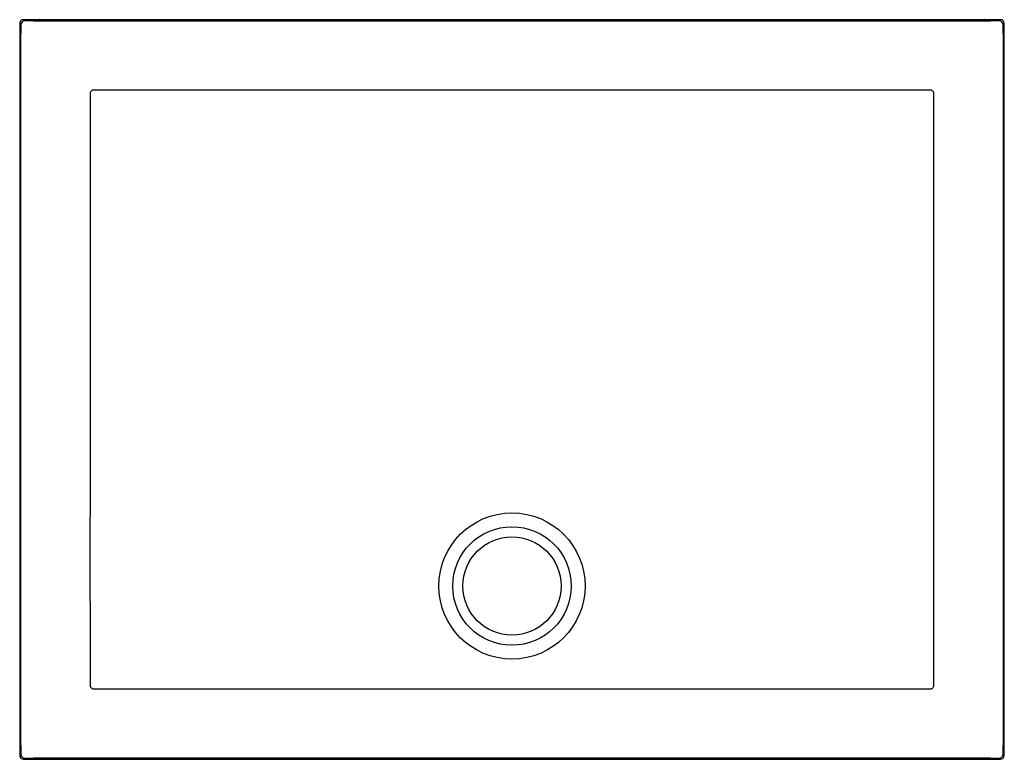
# Model space of a CAD drawing. Header units: millimetres. Extents: x 4033.77 to 4034.78, y 2092.44 to 2093.19.
import ezdxf

# ---------------------------------------------------------------- set-up
doc = ezdxf.new("R2010")
doc.units = ezdxf.units.MM
doc.layers.add('SANINDUSA', color=3, linetype='Continuous')

msp = doc.modelspace()

# ---------------------------------------------------------------- linework, layer by layer
at = {"layer": 'SANINDUSA'}
for p, q in [((4033.7745, 2093.1894), (4033.7745, 2092.4448)), ((4034.7731, 2093.1934), (4033.7785, 2093.1934)), ((4033.7885, 2093.1921), (4034.7631, 2093.1921)), ((4034.7771, 2092.4448), (4034.7771, 2093.1894)), ((4033.7757, 2092.4548), (4033.7757, 2093.1793)), ((4034.7759, 2093.1793), (4034.7759, 2092.4548)), ((4033.7785, 2092.4408), (4034.7731, 2092.4408)), ((4034.7631, 2092.442), (4033.7885, 2092.442))]:
    msp.add_line(p, q, dxfattribs=at)
at = {"layer": 'SANINDUSA', "flags": 128}
msp.add_lwpolyline([(4034.7055, 2092.6171), (4034.7055, 2092.6251), (4034.7055, 2092.6571), (4034.7055, 2092.7851), (4034.7055, 2093.1167)], dxfattribs=at)
at = {"layer": 'SANINDUSA'}
for radius in [0.0744, 0.0603, 0.05]:
    msp.add_circle((4034.2758, 2092.6171), radius, dxfattribs=at)
for centre, start, end in [((4033.7797, 2093.1881), 90.0204, 179.9796), ((4034.7719, 2093.1881), 0.0204, 89.9796), ((4033.7797, 2092.446), 180.0204, 269.9796), ((4034.7719, 2092.446), 270.0204, 359.9796)]:
    msp.add_arc(centre, 0.004, start, end, dxfattribs=at)
for centre, major_axis, ratio, start_param, end_param in [((4033.7785, 2093.1894), (-0.00283, 0.00283), 0.999695, 5.497939, 7.068431), ((4033.7845, 2093.1793), (0, 0.7127), 0.012342, 1.558455, 1.570796), ((4033.7885, 2093.1833), (0.7127, 0), 0.012342, 1.570796, 1.583137), ((4034.7631, 2093.1833), (0.7127, 0), 0.012342, 1.558455, 1.570796), ((4034.7731, 2093.1894), (0.00283, 0.00283), 0.999695, 5.497939, 7.068431), ((4034.7671, 2093.1793), (0, 0.7127), 0.012342, 4.712389, 4.72473), ((4033.7845, 2092.4548), (0, 0.7127), 0.012342, 1.570796, 1.583137), ((4034.7671, 2092.4548), (0, 0.7127), 0.012342, 4.700048, 4.712389), ((4033.7785, 2092.4448), (-0.00283, -0.00283), 0.999695, 5.497939, 7.068431), ((4034.7731, 2092.4448), (0.00283, -0.00283), 0.999695, 5.497939, 7.068431), ((4033.7885, 2092.4508), (0.7127, 0), 0.012342, 4.700048, 4.712389), ((4034.7631, 2092.4508), (0.7127, 0), 0.012342, 4.712389, 4.72473)]:
    msp.add_ellipse(centre, major_axis=major_axis, ratio=ratio, start_param=start_param, end_param=end_param, dxfattribs=at)
for points in [[(4033.8462, 2093.1167), (4033.8461, 2092.9501), (4033.8461, 2092.7836), (4033.8461, 2092.6171)], [(4033.8462, 2093.118), (4033.8462, 2093.1176), (4033.8462, 2093.1171), (4033.8462, 2093.1167)], [(4033.8512, 2093.1217), (4033.8508, 2093.1217), (4033.8503, 2093.1217), (4033.8499, 2093.1217)], [(4034.7018, 2093.1217), (4034.7013, 2093.1217), (4034.7009, 2093.1217), (4034.7004, 2093.1217)], [(4034.7055, 2093.1167), (4034.7055, 2093.1171), (4034.7055, 2093.1176), (4034.7055, 2093.118)], [(4033.8461, 2092.6171), (4033.8461, 2092.5839), (4033.8461, 2092.5507), (4033.8462, 2092.5175)], [(4034.7055, 2092.5175), (4034.7055, 2092.5507), (4034.7055, 2092.5839), (4034.7055, 2092.6171)], [(4033.8462, 2092.5175), (4033.8462, 2092.517), (4033.8462, 2092.5166), (4033.8462, 2092.5161)], [(4034.7055, 2092.5161), (4034.7055, 2092.5166), (4034.7055, 2092.517), (4034.7055, 2092.5175)], [(4033.8499, 2092.5124), (4033.8503, 2092.5124), (4033.8508, 2092.5124), (4033.8512, 2092.5124)], [(4034.7004, 2092.5124), (4034.7009, 2092.5124), (4034.7013, 2092.5124), (4034.7018, 2092.5124)]]:
    msp.add_open_spline(points, degree=3, dxfattribs=at)
for points, knots in [([(4033.8499, 2093.1217), (4033.8496, 2093.1217), (4033.8494, 2093.1217), (4033.8489, 2093.1216), (4033.8487, 2093.1215), (4033.8482, 2093.1214), (4033.848, 2093.1212), (4033.8476, 2093.121), (4033.8474, 2093.1208), (4033.8469, 2093.1203), (4033.8466, 2093.1199), (4033.8463, 2093.1192), (4033.8463, 2093.119), (4033.8462, 2093.1185), (4033.8462, 2093.1183), (4033.8462, 2093.118)], [0, 0, 0, 0, 0.125, 0.125, 0.25, 0.25, 0.375, 0.375, 0.5, 0.5, 0.75, 0.75, 0.875, 0.875, 1, 1, 1, 1]), ([(4034.2758, 2093.1218), (4034.2051, 2093.1218), (4034.1343, 2093.1218), (4033.9928, 2093.1217), (4033.922, 2093.1217), (4033.8512, 2093.1217)], [0, 0, 0, 0, 0.5, 0.5, 1, 1, 1, 1]), ([(4034.7004, 2093.1217), (4034.6296, 2093.1217), (4034.5589, 2093.1217), (4034.4173, 2093.1218), (4034.3466, 2093.1218), (4034.2758, 2093.1218)], [0, 0, 0, 0, 0.5, 0.5, 1, 1, 1, 1]), ([(4034.7055, 2093.118), (4034.7055, 2093.1183), (4034.7055, 2093.1185), (4034.7054, 2093.119), (4034.7053, 2093.1192), (4034.7051, 2093.1197), (4034.705, 2093.1199), (4034.7047, 2093.1203), (4034.7046, 2093.1205), (4034.704, 2093.121), (4034.7036, 2093.1213), (4034.703, 2093.1215), (4034.7027, 2093.1216), (4034.7022, 2093.1217), (4034.702, 2093.1217), (4034.7018, 2093.1217)], [0, 0, 0, 0, 0.125, 0.125, 0.25, 0.25, 0.375, 0.375, 0.5, 0.5, 0.75, 0.75, 0.875, 0.875, 1, 1, 1, 1]), ([(4033.8462, 2092.5161), (4033.8462, 2092.5159), (4033.8462, 2092.5156), (4033.8463, 2092.5152), (4033.8463, 2092.5149), (4033.8465, 2092.5145), (4033.8466, 2092.5143), (4033.8469, 2092.5139), (4033.8471, 2092.5137), (4033.8476, 2092.5132), (4033.848, 2092.5129), (4033.8487, 2092.5126), (4033.8489, 2092.5125), (4033.8494, 2092.5124), (4033.8496, 2092.5124), (4033.8499, 2092.5124)], [0, 0, 0, 0, 0.125, 0.125, 0.25, 0.25, 0.375, 0.375, 0.5, 0.5, 0.75, 0.75, 0.875, 0.875, 1, 1, 1, 1]), ([(4034.7018, 2092.5124), (4034.702, 2092.5124), (4034.7022, 2092.5124), (4034.7027, 2092.5125), (4034.703, 2092.5126), (4034.7034, 2092.5128), (4034.7036, 2092.5129), (4034.704, 2092.5132), (4034.7042, 2092.5133), (4034.7047, 2092.5138), (4034.705, 2092.5143), (4034.7053, 2092.5149), (4034.7054, 2092.5152), (4034.7055, 2092.5156), (4034.7055, 2092.5159), (4034.7055, 2092.5161)], [0, 0, 0, 0, 0.125, 0.125, 0.25, 0.25, 0.375, 0.375, 0.5, 0.5, 0.75, 0.75, 0.875, 0.875, 1, 1, 1, 1]), ([(4033.8512, 2092.5124), (4033.8866, 2092.5124), (4033.922, 2092.5124), (4033.9928, 2092.5123), (4034.0281, 2092.5123), (4034.0812, 2092.5123), (4034.0989, 2092.5123), (4034.1343, 2092.5123), (4034.152, 2092.5123), (4034.1785, 2092.5123), (4034.1874, 2092.5123), (4034.2051, 2092.5123), (4034.2139, 2092.5123), (4034.2404, 2092.5123), (4034.2581, 2092.5123), (4034.2935, 2092.5123), (4034.3112, 2092.5123), (4034.3377, 2092.5123), (4034.3466, 2092.5123), (4034.3643, 2092.5123), (4034.3731, 2092.5123), (4034.3997, 2092.5123), (4034.4173, 2092.5123), (4034.4527, 2092.5123), (4034.4704, 2092.5123), (4034.5235, 2092.5123), (4034.5589, 2092.5123), (4034.6296, 2092.5124), (4034.665, 2092.5124), (4034.7004, 2092.5124)], [0, 0, 0, 0, 0.125, 0.125, 0.25, 0.25, 0.3125, 0.3125, 0.375, 0.375, 0.40625, 0.40625, 0.4375, 0.4375, 0.5, 0.5, 0.5625, 0.5625, 0.59375, 0.59375, 0.625, 0.625, 0.6875, 0.6875, 0.75, 0.75, 0.875, 0.875, 1, 1, 1, 1])]:
    msp.add_open_spline(points, degree=3, knots=knots, dxfattribs=at)

doc.saveas('drawing.dxf')
